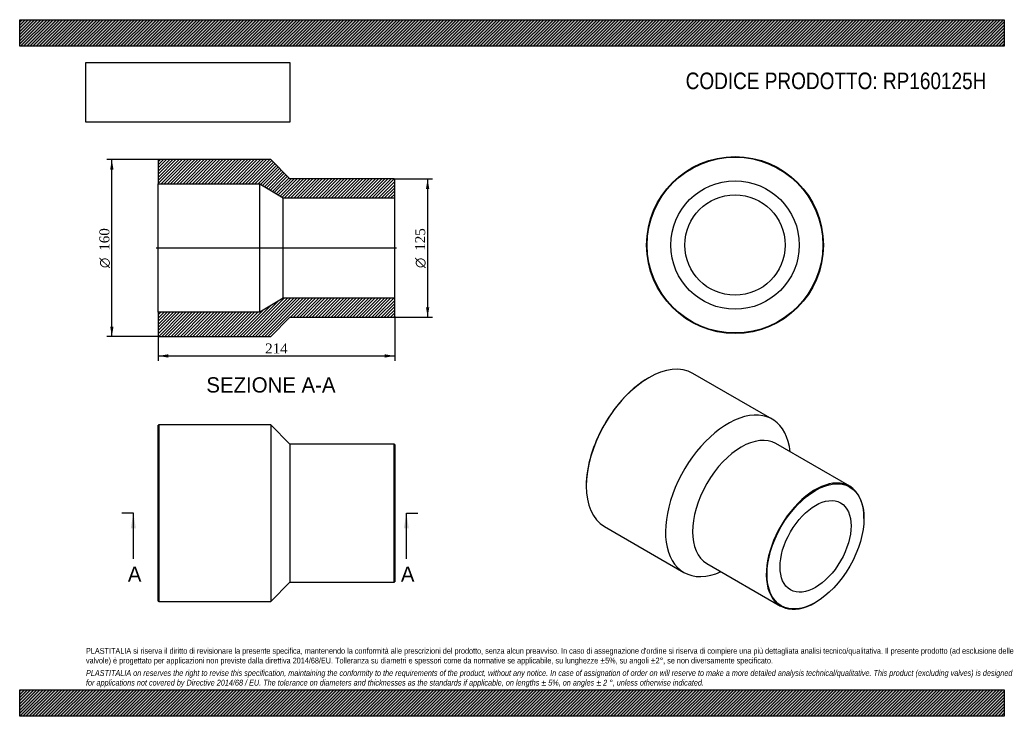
# Model space of a CAD drawing. Header units: millimetres. Extents: x 0 to 891, y 0 to 630.
import ezdxf
from ezdxf.enums import TextEntityAlignment as Align
from ezdxf.lldxf.tags import DXFTag

# ---------------------------------------------------------------- set-up
doc = ezdxf.new("R2010")
doc.units = ezdxf.units.MM
doc.header["$LTSCALE"] = 3
for name, color, linetype in [('Default', 7, 'Continuous'), ('DV4_Default', 7, 'Continuous'), ('RP160125H', 7, 'Continuous')]:
    doc.layers.add(name, color=color, linetype=linetype)
doc.styles.add('SEACAD_Solid_Edge_ANSI', font='seans.ttf')
doc.styles.add('SEACAD_Solid_Edge_ANSI1_Symbols', font='semeca1.ttf')
doc.styles.add('SEACAD_Times_New_Roman', font='times.ttf')
tags = doc.linetypes.add('CENTER2', pattern=[28.575, 19.05, -3.175, 3.175, -3.175]).pattern_tags.tags
tags[10:11] = [DXFTag(74, 4), DXFTag(75, 0), DXFTag(340, '0'), DXFTag(46, 0.0), DXFTag(50, 0.0), DXFTag(44, 0.0), DXFTag(45, 0.0)]
tags[8:9] = [DXFTag(74, 4), DXFTag(75, 0), DXFTag(340, '0'), DXFTag(46, 0.0), DXFTag(50, 0.0), DXFTag(44, 0.0), DXFTag(45, 0.0)]
tags[6:7] = [DXFTag(74, 4), DXFTag(75, 0), DXFTag(340, '0'), DXFTag(46, 0.0), DXFTag(50, 0.0), DXFTag(44, 0.0), DXFTag(45, 0.0)]
tags[4:5] = [DXFTag(74, 4), DXFTag(75, 0), DXFTag(340, '0'), DXFTag(46, 0.0), DXFTag(50, 0.0), DXFTag(44, 0.0), DXFTag(45, 0.0)]
doc.dimstyles.new('ANSImm', dxfattribs={"dimtxt": 9, "dimasz": 9, "dimexe": 4.5, "dimexo": 0, "dimgap": 2.25, "dimtad": 1, "dimdsep": 46, "dimtxsty": 'SEACAD_Times_New_Roman', "dimblk1": '_SE_FILLED', "dimblk2": '_SE_FILLED', "dimsah": 1, "dimcen": 4.5, "dimazin": 0, "dimtfac": 0.85, "dimtdec": 3, "dimtofl": 0, "dimtmove": 0, "dimatfit": 3, "dimfxl": 1, "dimarcsym": 0})
picture_1 = doc.add_image_def('image1.jpg', size_in_pixel=(4302, 1260))

# ---------------------------------------------------------------- blocks, each defined once
blk = doc.blocks.new('SE')
at = {"layer": 'RP160125H', "color": 7, "linetype": 'Continuous'}
for p, q in [((125.86, 263.75), (125.36, 263.25)), ((125.36, 104.25), (125.36, 263.25)), ((125.86, 263.75), (125.86, 103.75)), ((227.36, 263.75), (125.86, 263.75)), ((227.36, 263.75), (227.36, 103.75)), ((244.36, 246.25), (227.36, 263.75)), ((244.36, 246.25), (244.36, 121.25)), ((338.86, 246.25), (244.36, 246.25)), ((338.86, 121.25), (338.86, 246.25)), ((339.36, 245.75), (338.86, 246.25)), ((339.36, 245.75), (339.36, 121.75)), ((227.36, 103.75), (244.36, 121.25)), ((244.36, 121.25), (338.86, 121.25)), ((338.86, 121.25), (339.36, 121.75)), ((125.36, 104.25), (125.86, 103.75)), ((125.86, 103.75), (227.36, 103.75))]:
    blk.add_line(p, q, dxfattribs=at)
blk = doc.blocks.new('SE1')
at = {"layer": 'RP160125H', "color": 7, "linetype": 'Continuous'}
for p, q in [((569.21, 306.15), (568.85, 305.95)), ((680.98, 268.68), (609.21, 310.11)), ((751.07, 208), (684.25, 246.58)), ((512.64, 208.58), (512.64, 208.17)), ((764.01, 178.98), (764.01, 179.39)), ((529.21, 171.55), (600.98, 130.11)), ((621.75, 138.33), (688.57, 99.75)), ((719.82, 102.84), (720.17, 103.05))]:
    blk.add_line(p, q, dxfattribs=at)
for centre, major_axis, start_param, end_param in [((569.21, 240.83), (-40, -69.28), 3.141593, 6.283185), ((568.85, 241.03), (39.75, 68.85), 0.785398, 2.356195), ((640.98, 199.39), (-40, -69.28), 2.467462, 6.283185), ((653, 192.45), (-31.25, -54.13), 3.141593, 6.283185), ((719.82, 153.87), (31.25, 54.13), 0, 3.926991), ((719.82, 153.87), (31.25, 54.13), 5.497787, 6.283185), ((640.98, 199.39), (-40, -69.28), 0, 0.674131)]:
    blk.add_ellipse(centre, major_axis=major_axis, ratio=0.57735, start_param=start_param, end_param=end_param, dxfattribs=at)
for major_axis in [(-31, -53.69), (-22.7, -39.32)]:
    blk.add_ellipse((720.17, 153.67), major_axis=major_axis, ratio=0.57735, dxfattribs=at)
blk = doc.blocks.new('SE2')
at = {"layer": 'RP160125H', "color": 7, "linetype": 'Continuous'}
for radius in [80, 79.5, 58.1, 45.4]:
    blk.add_circle((647.34, 426.19), radius, dxfattribs=at)
blk = doc.blocks.new('SE4')
at = {"color": 7, "linetype": 'Continuous', "style": 'SEACAD_Solid_Edge_ANSI'}
blk.add_text('A', height=13.8, dxfattribs=at).set_placement((97.86, 135.45), align=Align.TOP_LEFT)
blk = doc.blocks.new('SE5')
at = {"color": 7, "linetype": 'Continuous', "style": 'SEACAD_Solid_Edge_ANSI'}
blk.add_text('A', height=13.8, dxfattribs=at).set_placement((344.94, 135.45), align=Align.TOP_LEFT)
blk = doc.blocks.new('SEANNOT_GROUP')
at = {"linetype": 'Continuous'}
blk.add_hatch(color=7, dxfattribs=at).paths.add_polyline_path([(105.14, 169.95), (102.84, 183.75), (100.54, 169.95)])
at = {"color": 7, "linetype": 'Continuous'}
blk.add_lwpolyline([(102.84, 142.35), (102.84, 183.75)], dxfattribs=at)
blk = doc.blocks.new('SEANNOT_GROUP1')
at = {"linetype": 'Continuous'}
blk.add_hatch(color=7, dxfattribs=at).paths.add_polyline_path([(352.22, 169.95), (349.92, 183.75), (347.62, 169.95)])
at = {"color": 7, "linetype": 'Continuous'}
blk.add_lwpolyline([(349.92, 142.35), (349.92, 183.75)], dxfattribs=at)
blk = doc.blocks.new('SE3')
at = {"layer": 'Default', "color": 7, "linetype": 'CENTER2'}
for p, q in [((102.84, 183.75), (92.49, 183.75)), ((349.92, 183.75), (360.27, 183.75))]:
    blk.add_line(p, q, dxfattribs=at)
at = {"layer": 'Default', "color": 7, "linetype": 'CENTER2', "const_width": 0.0001}
blk.add_lwpolyline([(102.84, 183.75), (349.92, 183.75)], dxfattribs=at)
at = {"layer": 'Default'}
for name in ['SEANNOT_GROUP', 'SEANNOT_GROUP1', 'SE4', 'SE5']:
    blk.add_blockref(name, (0, 0), dxfattribs=at)
blk = doc.blocks.new('SE6')
at = {"layer": 'RP160125H', "linetype": 'Continuous'}
h = blk.add_hatch(dxfattribs=at)
h.set_pattern_fill('LINE', scale=0.62992, angle=45, style=0)
h.paths.add_polyline_path([(244.36, 485.96), (227.36, 503.46), (125.86, 503.46), (125.36, 502.96), (125.36, 481.56), (217.36, 481.56), (238.36, 468.86), (339.36, 468.86), (339.36, 485.46), (338.86, 485.96)])
h = blk.add_hatch(dxfattribs=at)
h.set_pattern_fill('LINE', scale=0.62992, angle=45, style=0)
h.paths.add_polyline_path([(227.36, 343.46), (244.36, 360.96), (338.86, 360.96), (339.36, 361.46), (339.36, 378.06), (238.36, 378.06), (217.36, 365.36), (125.36, 365.36), (125.36, 343.96), (125.86, 343.46)])
at = {"layer": 'DV4_Default', "color": 7, "linetype": 'CENTER2'}
blk.add_line((341.11, 423.46), (123.61, 423.46), dxfattribs=at)
at = {"layer": 'RP160125H', "color": 7, "linetype": 'Continuous'}
for p, q in [((125.36, 502.96), (125.86, 503.46)), ((125.36, 502.96), (125.36, 481.56)), ((227.36, 503.46), (125.86, 503.46)), ((244.36, 485.96), (227.36, 503.46)), ((125.36, 365.36), (125.36, 481.56)), ((125.36, 481.56), (217.36, 481.56)), ((217.36, 365.36), (217.36, 481.56)), ((217.36, 481.56), (238.36, 468.86)), ((338.86, 485.96), (244.36, 485.96)), ((338.86, 485.96), (339.36, 485.46)), ((339.36, 468.86), (339.36, 485.46)), ((238.36, 378.06), (238.36, 468.86)), ((238.36, 468.86), (339.36, 468.86)), ((339.36, 378.06), (339.36, 468.86)), ((238.36, 378.06), (217.36, 365.36)), ((339.36, 378.06), (238.36, 378.06)), ((339.36, 361.46), (339.36, 378.06)), ((217.36, 365.36), (125.36, 365.36)), ((125.36, 365.36), (125.36, 343.96)), ((227.36, 343.46), (244.36, 360.96)), ((244.36, 360.96), (338.86, 360.96)), ((339.36, 361.46), (338.86, 360.96)), ((125.86, 343.46), (125.36, 343.96)), ((125.86, 343.46), (227.36, 343.46))]:
    blk.add_line(p, q, dxfattribs=at)
blk = doc.blocks.new('GDimGGroup')
at = {"layer": 'Default', "linetype": 'Continuous'}
for points in [[(370.65, 476.96), (369.15, 485.96), (367.65, 476.96)], [(370.65, 369.96), (367.65, 369.96), (369.15, 360.96)]]:
    blk.add_hatch(color=7, dxfattribs=at).paths.add_polyline_path(points)
at = {"layer": 'Default', "color": 7, "linetype": 'Continuous'}
for p, q in [((338.86, 485.96), (373.65, 485.96)), ((369.15, 485.96), (369.15, 360.96)), ((338.86, 360.96), (373.65, 360.96))]:
    blk.add_line(p, q, dxfattribs=at)
for s, style, p in [('125', 'SEACAD_Times_New_Roman', (357.9, 421.05)), ('O', 'SEACAD_Solid_Edge_ANSI1_Symbols', (357.9, 405.39))]:
    blk.add_text(s, height=9, rotation=90, dxfattribs=dict(at, style=style)).set_placement(p, align=Align.TOP_LEFT)
blk = doc.blocks.new('DMBLK135')
at = {"layer": 'Default', "linetype": 'Continuous'}
for points in [[(134.36, 324.41), (134.36, 327.41), (125.36, 325.91)], [(330.36, 324.41), (339.36, 325.91), (330.36, 327.41)]]:
    blk.add_hatch(color=7, dxfattribs=at).paths.add_polyline_path(points)
at = {"layer": 'Default', "color": 7, "linetype": 'Continuous'}
for p, q in [((125.36, 365.36), (125.36, 321.41)), ((339.36, 361.46), (339.36, 321.41)), ((125.36, 325.91), (339.36, 325.91))]:
    blk.add_line(p, q, dxfattribs=at)
at = {"layer": 'Default', "color": 7, "linetype": 'Continuous', "style": 'SEACAD_Times_New_Roman'}
blk.add_text('214', height=9, dxfattribs=at).set_placement((222.12, 337.16), align=Align.TOP_LEFT)
blk = doc.blocks.new('_SE_FILLED')
at = {"color": 0}
blk.add_line((0, 0), (-1, 0), dxfattribs=at)
blk.add_solid([(0, 0), (-1, -0.1665), (-1, 0.1665), (0, 0)], dxfattribs=at)
blk = doc.blocks.new('GDimGGroup1')
at = {"layer": 'Default', "linetype": 'Continuous'}
for points in [[(81.89, 494.46), (84.89, 494.46), (83.39, 503.46)], [(81.89, 352.46), (83.39, 343.46), (84.89, 352.46)]]:
    blk.add_hatch(color=7, dxfattribs=at).paths.add_polyline_path(points)
at = {"layer": 'Default', "color": 7, "linetype": 'Continuous'}
for p, q in [((125.86, 503.46), (78.89, 503.46)), ((83.39, 343.46), (83.39, 503.46)), ((125.86, 343.46), (78.89, 343.46))]:
    blk.add_line(p, q, dxfattribs=at)
for s, style, p in [('160', 'SEACAD_Times_New_Roman', (72.14, 421.05)), ('O', 'SEACAD_Solid_Edge_ANSI1_Symbols', (72.14, 405.39))]:
    blk.add_text(s, height=9, rotation=90, dxfattribs=dict(at, style=style)).set_placement(p, align=Align.TOP_LEFT)

msp = doc.modelspace()

# ---------------------------------------------------------------- hatches: boundary and pattern name
at = {"layer": 'Default', "linetype": 'Continuous'}
h = msp.add_hatch(dxfattribs=at)
h.set_pattern_fill('LINE', scale=0.629921, angle=45, style=0)
h.paths.add_polyline_path([(891, 606), (891, 630), (0, 630), (0, 606)])
for points in [[(891, 606), (891, 630), (0, 630), (0, 606)], [(891, 0), (891, 24), (0, 24), (0, 0)]]:
    msp.add_hatch(color=7, dxfattribs=at).paths.add_polyline_path(points)
h = msp.add_hatch(dxfattribs=at)
h.set_pattern_fill('LINE', scale=0.62992, angle=45, style=0)
h.paths.add_polyline_path([(891, 0), (891, 24), (0, 24), (0, 0)])

# ---------------------------------------------------------------- linework, layer by layer
at = {"layer": 'Default', "color": 7, "linetype": 'Continuous'}
for p, q in [((0, 630), (891, 630)), ((0, 606), (0, 630)), ((891, 630), (891, 606)), ((891, 606), (0, 606)), ((0, 24), (891, 24)), ((0, 0), (0, 24)), ((891, 24), (891, 0)), ((891, 0), (0, 0))]:
    msp.add_line(p, q, dxfattribs=at)

# ---------------------------------------------------------------- block references
at = {"layer": 'Default'}
for name in ['GDimGGroup1', 'SE6', 'SE2', 'GDimGGroup', 'SE1', 'SE', 'SE3']:
    msp.add_blockref(name, (0, 0), dxfattribs=at)

# ---------------------------------------------------------------- texts
at = {"layer": 'Default', "color": 7, "linetype": 'Continuous', "style": 'SEACAD_Solid_Edge_ANSI'}
msp.add_text('SEZIONE A-A', height=13.8, dxfattribs=at).set_placement((168.928, 306.613), align=Align.TOP_LEFT)
at = {"layer": 'Default', "attachment_point": 1}
for s, insert, char_height, width in [('{\\fArial Narrow|b0||i0||c0|p34;\\C7;\\H15.;\\W1.;CODICE PRODOTTO: RP160125H}', (602.666, 582.191), 15, 273.04435), ("{\\fArial Narrow|b0||i0||c0|p34;\\C7;\\H5.25;\\W1.;PLASTITALIA si riserva il diritto di revisionare la presente specifica, mantenendo la conformità alle prescrizioni del prodotto, senza alcun preavviso. In caso di assegnazione d'ordine si riserva di compiere una più dettagliata analisi tecnico/qualitativa. Il presente prodotto (ad esclusione delle \\P}{\\fArial Narrow|b0||i0||c0|p34;\\C7;\\H5.25;\\W1.;valvole) è progettato per applicazioni non previste dalla direttiva 2014/68/EU. Tolleranza su diametri e spessori come da normative se applicabile, su lunghezze ±5%, su angoli ±2°, se non diversamente specificato.\\P}{\\fArial Narrow|b0||i0||c0|p34;\\C7;\\H1.5;\\W1.;   \\P}{\\fArial Narrow|b0||i1||c0|p34;\\C7;\\H5.25;\\W1.;PLASTITALIA on reserves the right to revise this specification, maintaining the conformity to the requirements of the product, without any notice. In case of assignation of order on will reserve to make a more detailed analysis technical/qualitative. This product (excluding valves) is designed \\P}{\\fArial Narrow|b0||i1||c0|p34;\\C7;\\H5.25;\\W1.;for applications not covered by Directive 2014/68 / EU. The tolerance on diameters and thicknesses as the standards if applicable, on lengths ± 5%, on angles ± 2 °, unless otherwise indicated.\\P}", (60, 61.807), 5.25, 771)]:
    msp.add_mtext(s, dxfattribs=dict(at, insert=insert, char_height=char_height, width=width))

# ---------------------------------------------------------------- dimensions: what is measured, and where the dimension line sits
at = {"layer": 'Default', "color": 7, "linetype": 'Continuous'}
dim = msp.add_linear_dim(base=(339.357, 325.905), p1=(125.357, 365.357), p2=(339.357, 361.457), text='\\A1;<>', dimstyle='ANSImm', dxfattribs=at)
dim.commit()
dim.dimension.update_dxf_attribs({"geometry": 'DMBLK135', "text_midpoint": (232.357, 325.905), "dimtype": 160})

# ---------------------------------------------------------------- pictures from other files: only their frames are drawn
image = msp.add_image(picture_1, insert=(60, 537.31), size_in_units=(184.371, 54))
image.dxf.flags = 7

doc.saveas('drawing.dxf')
